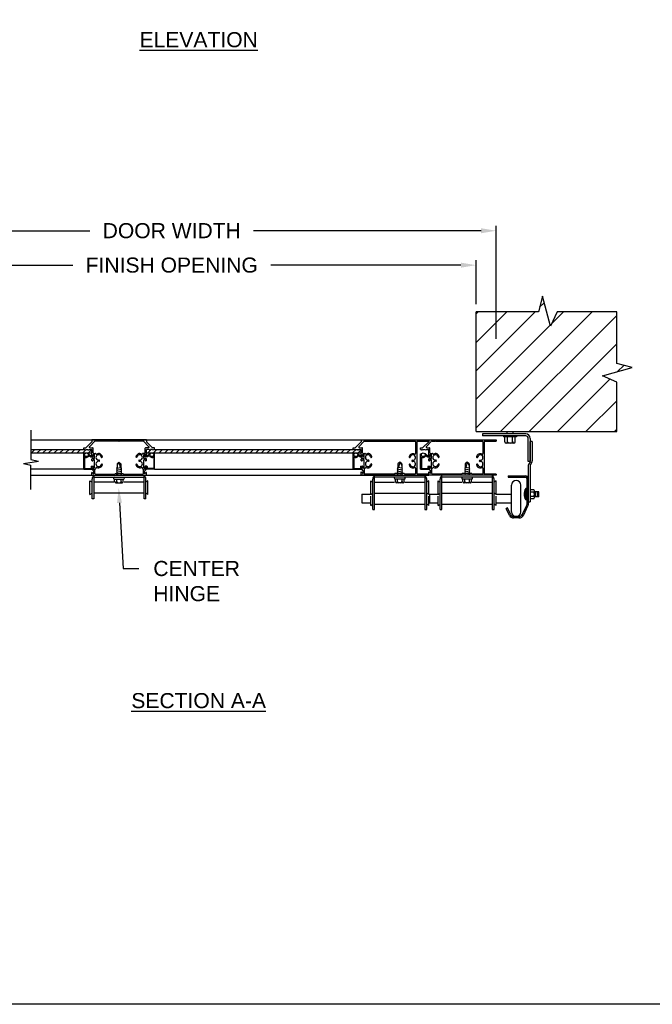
# Model space of a CAD drawing. Header units: inches. Extents: x 168.8 to 189.1, y 234.4 to 247.7.
# Tile 7 of 10: x 179.9 to 183.8, y 234.4 to 240.6. Entities that reach past the tile are written whole.
import ezdxf
from ezdxf import colors
from ezdxf.entities.mleader import LeaderData, LeaderLine
from ezdxf.math import Vec2, Vec3

# ---------------------------------------------------------------- set-up
doc = ezdxf.new("R2010")
doc.units = ezdxf.units.IN
doc.header["$LTSCALE"] = 0.25
doc.header["$MEASUREMENT"] = 0
doc.layers.add('521', color=7, linetype='Continuous')
doc.layers.add('ANNOTATIONS', color=1, linetype='Continuous')
doc.styles.add('ARIAL', font='arial.ttf', dxfattribs={"height": 0.09375})
doc.dimstyles.new('STANDARD$0', dxfattribs={"dimtxt": 0.09375, "dimasz": 0.09375, "dimexe": 0.03125, "dimexo": 0.046875, "dimgap": 0.09, "dimtad": 0, "dimtih": 1, "dimtoh": 1, "dimdec": 4, "dimzin": 0, "dimdsep": 46, "dimtxsty": 'ARIAL', "dimcen": 0.09, "dimadec": 0, "dimazin": 0, "dimtfac": 1, "dimtdec": 4, "dimtofl": 0, "dimtmove": 0, "dimatfit": 1, "dimfxl": 1, "dimtolj": 1, "dimtzin": 0, "dimarcsym": 0})

# ---------------------------------------------------------------- blocks, each defined once
blk = doc.blocks.new('*D4')
at = {"layer": 'ANNOTATIONS', "color": 0, "lineweight": -2, "transparency": 16777216}
for p, q in [((178.917, 238.797), (178.917, 239.0704)), ((179.0107, 239.0392), (180.1922, 239.0392)), ((182.6045, 239.0392), (181.423, 239.0392)), ((182.6982, 238.797), (182.6982, 239.0704))]:
    blk.add_line(p, q, dxfattribs=at)
at = {"layer": 'ANNOTATIONS', "color": 0, "transparency": 16777216}
for points in [[(179.0107, 239.0548), (179.0107, 239.0235), (178.917, 239.0392)], [(182.6045, 239.0548), (182.6045, 239.0235), (182.6982, 239.0392)]]:
    blk.add_solid(points, dxfattribs=at)
at = {"layer": 'defpoints', "color": 0, "transparency": 16777216}
for p in [(182.6982, 239.0392), (178.917, 238.7502), (182.6982, 238.7502)]:
    blk.add_point(p, dxfattribs=at)
at = {"layer": 'ANNOTATIONS', "color": 0, "transparency": 16777216, "insert": (180.8076, 239.0392), "char_height": 0.09375, "attachment_point": 5, "style": 'ARIAL'}
blk.add_mtext('\\A1;FINISH OPENING', dxfattribs=at)
blk = doc.blocks.new('*D5')
at = {"layer": 'ANNOTATIONS', "color": 0, "lineweight": -2, "transparency": 16777216}
for p, q in [((178.792, 238.5821), (178.792, 239.2843)), ((182.8232, 238.5821), (182.8232, 239.2843)), ((178.8857, 239.2531), (180.2987, 239.2531)), ((182.7295, 239.2531), (181.3165, 239.2531))]:
    blk.add_line(p, q, dxfattribs=at)
at = {"layer": 'ANNOTATIONS', "color": 0, "transparency": 16777216}
for points in [[(178.8857, 239.2687), (178.8857, 239.2375), (178.792, 239.2531)], [(182.7295, 239.2687), (182.7295, 239.2375), (182.8232, 239.2531)]]:
    blk.add_solid(points, dxfattribs=at)
at = {"layer": 'defpoints', "color": 0, "transparency": 16777216}
for p in [(178.792, 239.2531), (178.792, 238.5352), (182.8232, 238.5352)]:
    blk.add_point(p, dxfattribs=at)
at = {"layer": 'ANNOTATIONS', "color": 0, "transparency": 16777216, "insert": (180.8076, 239.2531), "char_height": 0.09375, "attachment_point": 5, "style": 'ARIAL'}
blk.add_mtext('\\A1;DOOR WIDTH', dxfattribs=at)

msp = doc.modelspace()

# ---------------------------------------------------------------- hatches: boundary and pattern name
at = {"layer": '521'}
h = msp.add_hatch(dxfattribs=at)
h.set_pattern_fill('ANSI31', color=256)
h.paths.add_polyline_path([(178.91695, 238.75016), (178.54546, 238.75016), (178.50459, 238.66095), (178.45431, 238.84636), (178.42945, 238.75016), (178.04195, 238.75016), (178.04195, 238.4276), (178.13816, 238.40274), (177.95275, 238.35246), (178.04195, 238.31159), (178.04195, 238.00504), (178.91695, 238.00504)])
h.paths.add_polyline_path([(183.5732, 238.31159), (183.484, 238.35246), (183.66941, 238.40274), (183.5732, 238.4276), (183.5732, 238.75016), (183.20171, 238.75016), (183.16084, 238.66095), (183.11056, 238.84636), (183.0857, 238.75016), (182.6982, 238.75016), (182.6982, 238.00504), (183.5732, 238.00504)])

# ---------------------------------------------------------------- linework, layer by layer
at = {"layer": '521', "color": 7}
for p, q in [((183.11056, 238.84636), (183.0857, 238.75016)), ((183.16084, 238.66095), (183.11056, 238.84636)), ((182.6982, 238.00504), (182.6982, 238.75016)), ((183.0857, 238.75016), (182.6982, 238.75016)), ((183.20171, 238.75016), (183.16084, 238.66095)), ((183.5732, 238.75016), (183.20171, 238.75016)), ((183.5732, 238.4276), (183.5732, 238.75016)), ((183.66941, 238.40274), (183.5732, 238.4276)), ((183.484, 238.35246), (183.66941, 238.40274)), ((183.5732, 238.31159), (183.484, 238.35246)), ((183.5732, 238.00504), (183.5732, 238.31159)), ((179.93282, 238.01363), (179.93282, 237.83123)), ((182.6982, 238.00504), (183.5732, 238.00504)), ((183.00683, 237.991), (182.73795, 237.991)), ((182.73795, 237.991), (182.73795, 237.97862)), ((183.00683, 237.97862), (182.73795, 237.97862)), ((182.86889, 237.97862), (182.86889, 237.972)), ((182.89108, 237.991), (182.89108, 238.00504)), ((182.92858, 237.991), (182.92858, 238.00504)), ((182.95076, 237.97862), (182.95076, 237.972)), ((179.93282, 237.95363), (182.4044, 237.95363)), ((180.31149, 237.94201), (180.2757, 237.90623)), ((180.32954, 237.94504), (180.29604, 237.91153)), ((180.65052, 237.95364), (180.31149, 237.95364)), ((180.31149, 237.95364), (180.31149, 237.94201)), ((180.47913, 237.94614), (180.33219, 237.94614)), ((180.481, 237.94426), (180.47913, 237.94614)), ((180.48288, 237.94614), (180.481, 237.94426)), ((180.62982, 237.94614), (180.48288, 237.94614)), ((180.63247, 237.94504), (180.66597, 237.91153)), ((180.65052, 237.95364), (180.65052, 237.94201)), ((180.65052, 237.94201), (180.6863, 237.90623)), ((181.98561, 237.94201), (181.94982, 237.90623)), ((182.00366, 237.94504), (181.97016, 237.91153)), ((181.98561, 237.95364), (182.4044, 237.95364)), ((181.98561, 237.95364), (181.98561, 237.94201)), ((182.00631, 237.94614), (182.02511, 237.94614)), ((182.02511, 237.94614), (182.02699, 237.94426)), ((182.02699, 237.94426), (182.02886, 237.94614)), ((182.02886, 237.94614), (182.31889, 237.94614)), ((182.32264, 237.94239), (182.32264, 237.86846)), ((182.33014, 237.94239), (182.33014, 237.74549)), ((182.3339, 237.94614), (182.4044, 237.94614)), ((182.4044, 237.94201), (182.36862, 237.90623)), ((182.42246, 237.94504), (182.38895, 237.91153)), ((182.4044, 237.95364), (182.8232, 237.95364)), ((182.4044, 237.95364), (182.4044, 237.94201)), ((182.42511, 237.94614), (182.44391, 237.94614)), ((182.44391, 237.94614), (182.44578, 237.94426)), ((182.44578, 237.94426), (182.44766, 237.94614)), ((182.44766, 237.94614), (182.73769, 237.94614)), ((182.74144, 237.94239), (182.74144, 237.86846)), ((182.74894, 237.94239), (182.74894, 237.74549)), ((182.75269, 237.94614), (182.8232, 237.94614)), ((182.8232, 237.95364), (182.8232, 237.94614)), ((182.95076, 237.972), (182.86889, 237.972)), ((182.87764, 237.94137), (182.87764, 237.972)), ((182.93373, 237.93387), (182.88592, 237.93387)), ((182.8942, 237.94137), (182.8942, 237.972)), ((182.92545, 237.94137), (182.92545, 237.972)), ((182.94201, 237.94137), (182.94201, 237.972)), ((183.02245, 237.81912), (183.02245, 237.963)), ((183.03483, 237.963), (183.03483, 237.8199)), ((183.0472, 237.94394), (183.03483, 237.94394)), ((183.03483, 237.8199), (183.03483, 237.94394)), ((183.0472, 237.94394), (183.0472, 237.82308)), ((179.93282, 237.89451), (180.26073, 237.89451)), ((179.93282, 237.87301), (180.31148, 237.87301)), ((179.93643, 237.87301), (179.95793, 237.89451)), ((179.97179, 237.87301), (179.99329, 237.89451)), ((180.00714, 237.87301), (180.02864, 237.89451)), ((180.0425, 237.87301), (180.064, 237.89451)), ((180.07785, 237.87301), (180.09935, 237.89451)), ((180.11321, 237.87301), (180.13471, 237.89451)), ((180.14856, 237.87301), (180.17006, 237.89451)), ((180.18392, 237.87301), (180.20542, 237.89451)), ((180.21927, 237.87301), (180.24077, 237.89451)), ((180.25463, 237.87301), (180.27613, 237.89451)), ((180.26073, 237.90513), (180.27305, 237.90513)), ((180.26073, 237.89451), (180.26073, 237.90513)), ((180.26073, 237.89451), (180.26579, 237.89451)), ((180.26073, 237.77126), (180.26073, 237.86738)), ((180.26073, 237.86738), (180.26543, 237.86738)), ((180.26579, 237.89451), (180.26679, 237.89237)), ((180.26892, 237.89451), (180.26792, 237.89237)), ((180.26892, 237.89451), (180.26991, 237.89237)), ((180.27204, 237.89451), (180.27105, 237.89237)), ((180.27204, 237.89451), (180.27304, 237.89237)), ((180.27517, 237.89451), (180.27417, 237.89237)), ((180.27517, 237.89451), (180.28529, 237.89451)), ((180.28529, 237.89451), (180.28629, 237.89237)), ((180.28842, 237.89451), (180.28742, 237.89237)), ((180.28842, 237.89451), (180.28942, 237.89237)), ((180.28999, 237.87301), (180.31149, 237.89451)), ((180.29041, 237.86702), (180.29503, 237.8624)), ((180.29155, 237.89451), (180.29055, 237.89237)), ((180.29155, 237.89451), (180.29254, 237.89237)), ((180.29467, 237.89451), (180.29367, 237.89237)), ((180.29467, 237.89451), (180.31149, 237.89451)), ((180.29503, 237.8624), (180.3072, 237.85388)), ((180.29643, 237.85532), (180.30562, 237.84888)), ((180.29869, 237.90513), (180.31524, 237.90513)), ((180.3072, 237.85388), (180.31768, 237.85388)), ((180.31149, 237.85654), (180.31149, 237.89451)), ((180.31415, 237.85388), (180.31477, 237.85388)), ((180.31734, 237.85585), (180.31899, 237.862)), ((180.31936, 237.86015), (180.31768, 237.85388)), ((180.31899, 237.87325), (180.31899, 237.90138)), ((180.31899, 237.862), (180.32874, 237.862)), ((180.32369, 237.85701), (180.32151, 237.84888)), ((180.32177, 237.86201), (180.32598, 237.86201)), ((180.32274, 237.8695), (180.3334, 237.8695)), ((180.32598, 237.85701), (180.32369, 237.85701)), ((180.32874, 237.83825), (180.32874, 237.862)), ((180.63927, 237.8695), (180.62861, 237.8695)), ((180.64302, 237.862), (180.63327, 237.862)), ((180.63327, 237.83825), (180.63327, 237.862)), ((180.64024, 237.86201), (180.63603, 237.86201)), ((180.63603, 237.85701), (180.63832, 237.85701)), ((180.63832, 237.85701), (180.64049, 237.84888)), ((180.64265, 237.86015), (180.64433, 237.85388)), ((180.64302, 237.87325), (180.64302, 237.90138)), ((180.64467, 237.85585), (180.64302, 237.862)), ((180.65481, 237.85388), (180.64433, 237.85388)), ((180.66332, 237.90513), (180.64677, 237.90513)), ((180.64786, 237.85388), (180.64724, 237.85388)), ((180.65052, 237.85654), (180.65052, 237.89451)), ((180.66734, 237.89451), (180.65052, 237.89451)), ((180.65053, 237.87301), (181.98561, 237.87301)), ((180.66698, 237.8624), (180.65481, 237.85388)), ((180.66558, 237.85532), (180.65639, 237.84888)), ((180.65841, 237.87301), (180.67991, 237.89451)), ((180.67159, 237.86702), (180.66698, 237.8624)), ((180.66734, 237.89451), (180.66833, 237.89237)), ((180.67046, 237.89451), (180.66947, 237.89237)), ((180.67046, 237.89451), (180.67146, 237.89237)), ((180.67359, 237.89451), (180.67259, 237.89237)), ((180.67359, 237.89451), (180.67458, 237.89237)), ((180.67671, 237.89451), (180.67572, 237.89237)), ((180.68684, 237.89451), (180.67671, 237.89451)), ((180.68684, 237.89451), (180.68784, 237.89237)), ((180.70128, 237.90513), (180.68896, 237.90513)), ((180.68997, 237.89451), (180.68897, 237.89237)), ((180.68997, 237.89451), (180.69096, 237.89237)), ((180.69309, 237.89451), (180.6921, 237.89237)), ((180.69309, 237.89451), (180.69409, 237.89237)), ((180.69376, 237.87301), (180.71526, 237.89451)), ((180.69622, 237.89451), (180.69522, 237.89237)), ((180.70128, 237.89451), (180.69622, 237.89451)), ((180.70128, 237.86738), (180.69658, 237.86738)), ((180.70128, 237.89451), (180.70128, 237.90513)), ((180.70128, 237.89451), (181.98561, 237.89451)), ((180.70128, 237.77126), (180.70128, 237.86738)), ((180.72912, 237.87301), (180.75062, 237.89451)), ((180.76447, 237.87301), (180.78597, 237.89451)), ((180.79983, 237.87301), (180.82133, 237.89451)), ((180.83518, 237.87301), (180.85668, 237.89451)), ((180.87054, 237.87301), (180.89204, 237.89451)), ((180.90589, 237.87301), (180.92739, 237.89451)), ((180.94125, 237.87301), (180.96275, 237.89451)), ((180.9766, 237.87301), (180.9981, 237.89451)), ((181.01196, 237.87301), (181.03346, 237.89451)), ((181.04732, 237.87301), (181.06882, 237.89451)), ((181.08267, 237.87301), (181.10417, 237.89451)), ((181.11803, 237.87301), (181.13953, 237.89451)), ((181.15338, 237.87301), (181.17488, 237.89451)), ((181.18874, 237.87301), (181.21024, 237.89451)), ((181.22409, 237.87301), (181.24559, 237.89451)), ((181.25945, 237.87301), (181.28095, 237.89451)), ((181.2948, 237.87301), (181.3163, 237.89451)), ((181.33016, 237.87301), (181.35166, 237.89451)), ((181.36551, 237.87301), (181.38701, 237.89451)), ((181.40087, 237.87301), (181.42237, 237.89451)), ((181.43622, 237.87301), (181.45772, 237.89451)), ((181.47158, 237.87301), (181.49308, 237.89451)), ((181.50693, 237.87301), (181.52843, 237.89451)), ((181.54229, 237.87301), (181.56379, 237.89451)), ((181.57765, 237.87301), (181.59915, 237.89451)), ((181.613, 237.87301), (181.6345, 237.89451)), ((181.64836, 237.87301), (181.66986, 237.89451)), ((181.68371, 237.87301), (181.70521, 237.89451)), ((181.71907, 237.87301), (181.74057, 237.89451)), ((181.75442, 237.87301), (181.77592, 237.89451)), ((181.78978, 237.87301), (181.81128, 237.89451)), ((181.82513, 237.87301), (181.84663, 237.89451)), ((181.86049, 237.87301), (181.88199, 237.89451)), ((181.89584, 237.87301), (181.91734, 237.89451)), ((181.9312, 237.87301), (181.9527, 237.89451)), ((181.93485, 237.89451), (181.93485, 237.90513)), ((181.93485, 237.90513), (181.94717, 237.90513)), ((181.93485, 237.89451), (181.93991, 237.89451)), ((181.93485, 237.77126), (181.93485, 237.86738)), ((181.93485, 237.86738), (181.93955, 237.86738)), ((181.93991, 237.89451), (181.94091, 237.89237)), ((181.94304, 237.89451), (181.94204, 237.89237)), ((181.94304, 237.89451), (181.94403, 237.89237)), ((181.94616, 237.89451), (181.94517, 237.89237)), ((181.94616, 237.89451), (181.94716, 237.89237)), ((181.94929, 237.89451), (181.94829, 237.89237)), ((181.94929, 237.89451), (181.95941, 237.89451)), ((181.95941, 237.89451), (181.96041, 237.89237)), ((181.96254, 237.89451), (181.96154, 237.89237)), ((181.96254, 237.89451), (181.96354, 237.89237)), ((181.96453, 237.86702), (181.96915, 237.8624)), ((181.96567, 237.89451), (181.96467, 237.89237)), ((181.96567, 237.89451), (181.96666, 237.89237)), ((181.96655, 237.87301), (181.98561, 237.89206)), ((181.96879, 237.89451), (181.9678, 237.89237)), ((181.96879, 237.89451), (181.98561, 237.89451)), ((181.96915, 237.8624), (181.98132, 237.85388)), ((181.97055, 237.85532), (181.97974, 237.84888)), ((181.97281, 237.90513), (181.98936, 237.90513)), ((181.98132, 237.85388), (181.9918, 237.85388)), ((181.98561, 237.85654), (181.98561, 237.89451)), ((181.98826, 237.85388), (181.98888, 237.85388)), ((181.98827, 237.85388), (181.98889, 237.85388)), ((181.99146, 237.85585), (181.99311, 237.862)), ((181.99348, 237.86015), (181.9918, 237.85388)), ((181.99311, 237.87325), (181.99311, 237.90138)), ((181.99311, 237.862), (182.00286, 237.862)), ((181.99781, 237.85701), (181.99563, 237.84888)), ((181.99589, 237.86201), (182.0001, 237.86201)), ((181.99686, 237.8695), (182.00752, 237.8695)), ((182.0001, 237.85701), (181.99781, 237.85701)), ((182.00286, 237.83825), (182.00286, 237.862)), ((182.35365, 237.89451), (182.35365, 237.90513)), ((182.35365, 237.90513), (182.36597, 237.90513)), ((182.35365, 237.89451), (182.35871, 237.89451)), ((182.35365, 237.77126), (182.35365, 237.86738)), ((182.35365, 237.86738), (182.35835, 237.86738)), ((182.35871, 237.89451), (182.35971, 237.89237)), ((182.36184, 237.89451), (182.36084, 237.89237)), ((182.36184, 237.89451), (182.36283, 237.89237)), ((182.36496, 237.89451), (182.36397, 237.89237)), ((182.36496, 237.89451), (182.36596, 237.89237)), ((182.36809, 237.89451), (182.36709, 237.89237)), ((182.36809, 237.89451), (182.37821, 237.89451)), ((182.37821, 237.89451), (182.37921, 237.89237)), ((182.38134, 237.89451), (182.38034, 237.89237)), ((182.38134, 237.89451), (182.38233, 237.89237)), ((182.38333, 237.86702), (182.38795, 237.8624)), ((182.38446, 237.89451), (182.38347, 237.89237)), ((182.38446, 237.89451), (182.38546, 237.89237)), ((182.38759, 237.89451), (182.38659, 237.89237)), ((182.38759, 237.89451), (182.4044, 237.89451)), ((182.38795, 237.8624), (182.40011, 237.85388)), ((182.38935, 237.85532), (182.39854, 237.84888)), ((182.39161, 237.90513), (182.40815, 237.90513)), ((182.40011, 237.85388), (182.4106, 237.85388)), ((182.4044, 237.85654), (182.4044, 237.89451)), ((182.40706, 237.85388), (182.40768, 237.85388)), ((182.40707, 237.85388), (182.40768, 237.85388)), ((182.41026, 237.85585), (182.4119, 237.862)), ((182.41228, 237.86015), (182.4106, 237.85388)), ((182.4119, 237.87325), (182.4119, 237.90138)), ((182.4119, 237.862), (182.42166, 237.862)), ((182.41661, 237.85701), (182.41443, 237.84888)), ((182.41469, 237.86201), (182.4189, 237.86201)), ((182.41565, 237.8695), (182.42632, 237.8695)), ((182.4189, 237.85701), (182.41661, 237.85701)), ((182.42166, 237.83825), (182.42166, 237.862)), ((179.88653, 237.80744), (179.97911, 237.82053)), ((179.88653, 237.80744), (179.93282, 237.79674)), ((179.93282, 237.83123), (179.97911, 237.82053)), ((179.93282, 237.64452), (179.93282, 237.79674)), ((180.26573, 237.84437), (180.26573, 237.77875)), ((180.30562, 237.84888), (180.32151, 237.84888)), ((180.31149, 237.82528), (180.31149, 237.8345)), ((180.31415, 237.82262), (180.31477, 237.82262)), ((180.31524, 237.83825), (180.32874, 237.83825)), ((180.31734, 237.8246), (180.31899, 237.83075)), ((180.31899, 237.83075), (180.32874, 237.83075)), ((180.32874, 237.78099), (180.32874, 237.83075)), ((180.35591, 237.82825), (180.35286, 237.82825)), ((180.35591, 237.82075), (180.35286, 237.82075)), ((180.47986, 237.81513), (180.46767, 237.79438)), ((180.46767, 237.80513), (180.47986, 237.81513)), ((180.46767, 237.80513), (180.46767, 237.78124)), ((180.47986, 237.81513), (180.48794, 237.78229)), ((180.47986, 237.81513), (180.49205, 237.80513)), ((180.49205, 237.80513), (180.49205, 237.78001)), ((180.6061, 237.82825), (180.60914, 237.82825)), ((180.6061, 237.82075), (180.60914, 237.82075)), ((180.64677, 237.83825), (180.63327, 237.83825)), ((180.63327, 237.78099), (180.63327, 237.83075)), ((180.64302, 237.83075), (180.63327, 237.83075)), ((180.65639, 237.84888), (180.64049, 237.84888)), ((180.64467, 237.8246), (180.64302, 237.83075)), ((180.64786, 237.82262), (180.64724, 237.82262)), ((180.65052, 237.82528), (180.65052, 237.8345)), ((180.69628, 237.84437), (180.69628, 237.77875)), ((181.93985, 237.84437), (181.93985, 237.77875)), ((181.97974, 237.84888), (181.99563, 237.84888)), ((181.98561, 237.82528), (181.98561, 237.8345)), ((181.98827, 237.82262), (181.98889, 237.82262)), ((181.98936, 237.83825), (182.00286, 237.83825)), ((181.99146, 237.8246), (181.99311, 237.83075)), ((181.99311, 237.83075), (182.00286, 237.83075)), ((182.00286, 237.78099), (182.00286, 237.83075)), ((182.03003, 237.82825), (182.02699, 237.82825)), ((182.03003, 237.82075), (182.02699, 237.82075)), ((182.22428, 237.81513), (182.21209, 237.80513)), ((182.21209, 237.80513), (182.21209, 237.78001)), ((182.22428, 237.81513), (182.2162, 237.78229)), ((182.22428, 237.81513), (182.23647, 237.79438)), ((182.23647, 237.80513), (182.22428, 237.81513)), ((182.23647, 237.80513), (182.23647, 237.78124)), ((182.30297, 237.82737), (182.30602, 237.82737)), ((182.30297, 237.81987), (182.30602, 237.81987)), ((182.35865, 237.84437), (182.35865, 237.77875)), ((182.39854, 237.84888), (182.41443, 237.84888)), ((182.4044, 237.82528), (182.4044, 237.8345)), ((182.40707, 237.82262), (182.40768, 237.82262)), ((182.40815, 237.83825), (182.42166, 237.83825)), ((182.41026, 237.8246), (182.4119, 237.83075)), ((182.4119, 237.83075), (182.42166, 237.83075)), ((182.42166, 237.78099), (182.42166, 237.83075)), ((182.44883, 237.82825), (182.44578, 237.82825)), ((182.44883, 237.82075), (182.44578, 237.82075)), ((182.64308, 237.81513), (182.63089, 237.80513)), ((182.63089, 237.80513), (182.63089, 237.78001)), ((182.64308, 237.81513), (182.63499, 237.78229)), ((182.64308, 237.81513), (182.65526, 237.79438)), ((182.65526, 237.80513), (182.64308, 237.81513)), ((182.65526, 237.80513), (182.65526, 237.78124)), ((182.72177, 237.82737), (182.72481, 237.82737)), ((182.72177, 237.81987), (182.72481, 237.81987)), ((183.03483, 237.81912), (183.02245, 237.81912)), ((183.02245, 237.7923), (183.02245, 237.55042)), ((183.03436, 237.8181), (183.02445, 237.80007)), ((183.03483, 237.79548), (183.03483, 237.56894)), ((183.0452, 237.81531), (183.03529, 237.79728)), ((180.26073, 237.77126), (179.93282, 237.77126)), ((179.93282, 237.73426), (182.4044, 237.73426)), ((180.26073, 237.77126), (180.31023, 237.77126)), ((180.26823, 237.77626), (180.30398, 237.77626)), ((180.30648, 237.78738), (180.30648, 237.77876)), ((180.30898, 237.78988), (180.31973, 237.78988)), ((180.31148, 237.78363), (180.31148, 237.77251)), ((180.31149, 237.77099), (180.31149, 237.77797)), ((180.31149, 237.77099), (180.32274, 237.75974)), ((180.31149, 237.73424), (180.31149, 237.7506)), ((180.31149, 237.73424), (180.65052, 237.73424)), ((180.31273, 237.78488), (180.31376, 237.78488)), ((180.31362, 237.77886), (180.32274, 237.76974)), ((180.31362, 237.75148), (180.32274, 237.74236)), ((180.31464, 237.78451), (180.31728, 237.78188)), ((180.32081, 237.78801), (180.31728, 237.78188)), ((180.32274, 237.76974), (180.32274, 237.78099)), ((180.32274, 237.78099), (180.32874, 237.78099)), ((180.32274, 237.74236), (180.32274, 237.75974)), ((180.32361, 237.73426), (180.32361, 237.58732)), ((180.33024, 237.74549), (180.33024, 237.77049)), ((180.33399, 237.74174), (180.45381, 237.74174)), ((180.33624, 237.77649), (180.33624, 237.77673)), ((180.45756, 237.74549), (180.45381, 237.74174)), ((180.45756, 237.74549), (180.50444, 237.74549)), ((180.46467, 237.7775), (180.49205, 237.78313)), ((180.46767, 237.78124), (180.46467, 237.7775)), ((180.46467, 237.7775), (180.46767, 237.77499)), ((180.46767, 237.77499), (180.46467, 237.77125)), ((180.46467, 237.765), (180.49505, 237.77125)), ((180.46467, 237.77125), (180.46767, 237.76874)), ((180.46767, 237.76874), (180.46467, 237.765)), ((180.46467, 237.765), (180.46767, 237.76249)), ((180.46767, 237.76249), (180.46467, 237.75875)), ((180.46467, 237.7525), (180.49505, 237.75875)), ((180.46467, 237.75875), (180.46767, 237.75624)), ((180.46767, 237.75624), (180.46467, 237.7525)), ((180.46467, 237.7525), (180.46767, 237.74999)), ((180.46767, 237.74999), (180.46467, 237.74625)), ((180.46467, 237.74), (180.49505, 237.74625)), ((180.46467, 237.74625), (180.46767, 237.74374)), ((180.46767, 237.74374), (180.46467, 237.74)), ((180.46467, 237.74), (180.46767, 237.73749)), ((180.46767, 237.73749), (180.46508, 237.73426)), ((180.49205, 237.78001), (180.49505, 237.7775)), ((180.49505, 237.7775), (180.49205, 237.77376)), ((180.49205, 237.77376), (180.49505, 237.77125)), ((180.49505, 237.77125), (180.49205, 237.76751)), ((180.49205, 237.76751), (180.49505, 237.765)), ((180.49505, 237.765), (180.49205, 237.76126)), ((180.49205, 237.76126), (180.49505, 237.75875)), ((180.49505, 237.75875), (180.49205, 237.75501)), ((180.49205, 237.75501), (180.49505, 237.7525)), ((180.49505, 237.7525), (180.49205, 237.74876)), ((180.49205, 237.74876), (180.49505, 237.74625)), ((180.49505, 237.74625), (180.49205, 237.74251)), ((180.49205, 237.74251), (180.49505, 237.74)), ((180.49505, 237.74), (180.49205, 237.73626)), ((180.49205, 237.73626), (180.49444, 237.73426)), ((180.50444, 237.74549), (180.50819, 237.74174)), ((180.50819, 237.74174), (180.62802, 237.74174)), ((180.62577, 237.77649), (180.62577, 237.77673)), ((180.63177, 237.74549), (180.63177, 237.77049)), ((180.63927, 237.78099), (180.63327, 237.78099)), ((180.63611, 237.58732), (180.63611, 237.73426)), ((180.63927, 237.76974), (180.63927, 237.78099)), ((180.64839, 237.77886), (180.63927, 237.76974)), ((180.65052, 237.77099), (180.63927, 237.75974)), ((180.63927, 237.74236), (180.63927, 237.75974)), ((180.64839, 237.75148), (180.63927, 237.74236)), ((180.6412, 237.78801), (180.64473, 237.78188)), ((180.65303, 237.78988), (180.64228, 237.78988)), ((180.64737, 237.78451), (180.64473, 237.78188)), ((180.64928, 237.78488), (180.64825, 237.78488)), ((180.65052, 237.77099), (180.65052, 237.77797)), ((180.65052, 237.73424), (180.65052, 237.7506)), ((180.65053, 237.78363), (180.65053, 237.77251)), ((180.70128, 237.77126), (180.65178, 237.77126)), ((180.65553, 237.78738), (180.65553, 237.77876)), ((180.69378, 237.77626), (180.65803, 237.77626)), ((180.70128, 237.77126), (181.98561, 237.77126)), ((181.93485, 237.77126), (181.98435, 237.77126)), ((181.94235, 237.77626), (181.9781, 237.77626)), ((181.9806, 237.78738), (181.9806, 237.77876)), ((181.9831, 237.78988), (181.99385, 237.78988)), ((181.9856, 237.77488), (181.9856, 237.78663)), ((181.9856, 237.78363), (181.9856, 237.77251)), ((181.99686, 237.77537), (181.98561, 237.78662)), ((181.98561, 237.77487), (181.98561, 237.78662)), ((181.98561, 237.77487), (181.99686, 237.75974)), ((181.98561, 237.73424), (181.98561, 237.75536)), ((181.98561, 237.75536), (181.99686, 237.74411)), ((182.23063, 237.73424), (181.98561, 237.73424)), ((181.98685, 237.78488), (181.98788, 237.78488)), ((181.98876, 237.78451), (181.9914, 237.78188)), ((181.99493, 237.78801), (181.9914, 237.78188)), ((181.99686, 237.78099), (182.00286, 237.78099)), ((181.99686, 237.77537), (181.99686, 237.78099)), ((181.99686, 237.74411), (181.99686, 237.75974)), ((182.00436, 237.74549), (182.00436, 237.77352)), ((182.19, 237.74174), (182.00811, 237.74174)), ((182.06803, 237.52057), (182.06803, 237.73426)), ((182.19375, 237.74549), (182.19, 237.74174)), ((182.25251, 237.74549), (182.19375, 237.74549)), ((182.21209, 237.78001), (182.20909, 237.7775)), ((182.20909, 237.7775), (182.21209, 237.77376)), ((182.21209, 237.77376), (182.20909, 237.77125)), ((182.23947, 237.765), (182.20909, 237.77125)), ((182.20909, 237.77125), (182.21209, 237.76751)), ((182.21209, 237.76751), (182.20909, 237.765)), ((182.20909, 237.765), (182.21209, 237.76126)), ((182.21209, 237.76126), (182.20909, 237.75875)), ((182.23947, 237.7525), (182.20909, 237.75875)), ((182.20909, 237.75875), (182.21209, 237.75501)), ((182.21209, 237.75501), (182.20909, 237.7525)), ((182.20909, 237.7525), (182.21209, 237.74876)), ((182.21209, 237.74876), (182.20909, 237.74625)), ((182.23947, 237.74), (182.20909, 237.74625)), ((182.20909, 237.74625), (182.21209, 237.74251)), ((182.21209, 237.74251), (182.20909, 237.74)), ((182.20909, 237.74), (182.21209, 237.73626)), ((182.21209, 237.73626), (182.20969, 237.73426)), ((182.23947, 237.7775), (182.21209, 237.78313)), ((182.23065, 237.73426), (182.23253, 237.73613)), ((182.23253, 237.73613), (182.2344, 237.73426)), ((182.23647, 237.78124), (182.23947, 237.7775)), ((182.23947, 237.7775), (182.23647, 237.77499)), ((182.23647, 237.77499), (182.23947, 237.77125)), ((182.23947, 237.77125), (182.23647, 237.76874)), ((182.23647, 237.76874), (182.23947, 237.765)), ((182.23947, 237.765), (182.23647, 237.76249)), ((182.23647, 237.76249), (182.23947, 237.75875)), ((182.23947, 237.75875), (182.23647, 237.75624)), ((182.23647, 237.75624), (182.23947, 237.7525)), ((182.23947, 237.7525), (182.23647, 237.74999)), ((182.23647, 237.74999), (182.23947, 237.74625)), ((182.23947, 237.74625), (182.23647, 237.74374)), ((182.23647, 237.74374), (182.23947, 237.74)), ((182.23947, 237.74), (182.23647, 237.73749)), ((182.23647, 237.73749), (182.23906, 237.73426)), ((182.25251, 237.74549), (182.25626, 237.74174)), ((182.31889, 237.74174), (182.25626, 237.74174)), ((182.30569, 237.73424), (182.30756, 237.73611)), ((182.30756, 237.73611), (182.30944, 237.73424)), ((182.32264, 237.77878), (182.32264, 237.74549)), ((182.4044, 237.74174), (182.3339, 237.74174)), ((182.35365, 237.77126), (182.40315, 237.77126)), ((182.36115, 237.77626), (182.3969, 237.77626)), ((182.38053, 237.73426), (182.38053, 237.52057)), ((182.3994, 237.78738), (182.3994, 237.77876)), ((182.4019, 237.78988), (182.41265, 237.78988)), ((182.4044, 237.77488), (182.4044, 237.78663)), ((182.41565, 237.77537), (182.4044, 237.78662)), ((182.4044, 237.77487), (182.4044, 237.78662)), ((182.4044, 237.78363), (182.4044, 237.77251)), ((182.4044, 237.77487), (182.41565, 237.75974)), ((182.4044, 237.73424), (182.4044, 237.75536)), ((182.4044, 237.75536), (182.41565, 237.74411)), ((182.64943, 237.73424), (182.4044, 237.73424)), ((182.40565, 237.78488), (182.40668, 237.78488)), ((182.40756, 237.78451), (182.41019, 237.78188)), ((182.41373, 237.78801), (182.41019, 237.78188)), ((182.41565, 237.78099), (182.42166, 237.78099)), ((182.41565, 237.77537), (182.41565, 237.78099)), ((182.41565, 237.74411), (182.41565, 237.75974)), ((182.42316, 237.74549), (182.42316, 237.77352)), ((182.6088, 237.74174), (182.42691, 237.74174)), ((182.48683, 237.52057), (182.48683, 237.73426)), ((182.61255, 237.74549), (182.6088, 237.74174)), ((182.67131, 237.74549), (182.61255, 237.74549)), ((182.63089, 237.78001), (182.62789, 237.7775)), ((182.62789, 237.7775), (182.63089, 237.77376)), ((182.63089, 237.77376), (182.62789, 237.77125)), ((182.65826, 237.765), (182.62789, 237.77125)), ((182.62789, 237.77125), (182.63089, 237.76751)), ((182.63089, 237.76751), (182.62789, 237.765)), ((182.62789, 237.765), (182.63089, 237.76126)), ((182.63089, 237.76126), (182.62789, 237.75875)), ((182.65826, 237.7525), (182.62789, 237.75875)), ((182.62789, 237.75875), (182.63089, 237.75501)), ((182.63089, 237.75501), (182.62789, 237.7525)), ((182.62789, 237.7525), (182.63089, 237.74876)), ((182.63089, 237.74876), (182.62789, 237.74625)), ((182.65826, 237.74), (182.62789, 237.74625)), ((182.62789, 237.74625), (182.63089, 237.74251)), ((182.63089, 237.74251), (182.62789, 237.74)), ((182.62789, 237.74), (182.63089, 237.73626)), ((182.63089, 237.73626), (182.62849, 237.73426)), ((182.65826, 237.7775), (182.63089, 237.78313)), ((182.64945, 237.73426), (182.65133, 237.73613)), ((182.65133, 237.73613), (182.6532, 237.73426)), ((182.8232, 237.73424), (182.65318, 237.73424)), ((182.65526, 237.78124), (182.65826, 237.7775)), ((182.65826, 237.7775), (182.65526, 237.77499)), ((182.65526, 237.77499), (182.65826, 237.77125)), ((182.65826, 237.77125), (182.65526, 237.76874)), ((182.65526, 237.76874), (182.65826, 237.765)), ((182.65826, 237.765), (182.65526, 237.76249)), ((182.65526, 237.76249), (182.65826, 237.75875)), ((182.65826, 237.75875), (182.65526, 237.75624)), ((182.65526, 237.75624), (182.65826, 237.7525)), ((182.65826, 237.7525), (182.65526, 237.74999)), ((182.65526, 237.74999), (182.65826, 237.74625)), ((182.65826, 237.74625), (182.65526, 237.74374)), ((182.65526, 237.74374), (182.65826, 237.74)), ((182.65826, 237.74), (182.65526, 237.73749)), ((182.65526, 237.73749), (182.65786, 237.73426)), ((182.67131, 237.74549), (182.67506, 237.74174)), ((182.73769, 237.74174), (182.67506, 237.74174)), ((182.72448, 237.73424), (182.72636, 237.73611)), ((182.72636, 237.73611), (182.72824, 237.73424)), ((182.74144, 237.77878), (182.74144, 237.74549)), ((182.8232, 237.74174), (182.75269, 237.74174)), ((182.79933, 237.73426), (182.79933, 237.52057)), ((182.8232, 237.74174), (182.8232, 237.73424)), ((182.89745, 237.73044), (183.0062, 237.73044)), ((182.89745, 237.73044), (182.89745, 237.72194)), ((180.29973, 237.69869), (180.31223, 237.69051)), ((180.29973, 237.61357), (180.29973, 237.69869)), ((180.31223, 237.58732), (180.31223, 237.70926)), ((180.32361, 237.72288), (180.63611, 237.72288)), ((180.44874, 237.69051), (180.32361, 237.69051)), ((180.44895, 237.71044), (180.51076, 237.71044)), ((180.45298, 237.69451), (180.45298, 237.71044)), ((180.46048, 237.68701), (180.49923, 237.68701)), ((180.4658, 237.69451), (180.4658, 237.71044)), ((180.49392, 237.69451), (180.49392, 237.71044)), ((180.50673, 237.69451), (180.50673, 237.71044)), ((180.63611, 237.69051), (180.51235, 237.69051)), ((180.64748, 237.58732), (180.64748, 237.70926)), ((180.65998, 237.69869), (180.64748, 237.69051)), ((180.65998, 237.61357), (180.65998, 237.69869)), ((182.04415, 237.61357), (182.04415, 237.69869)), ((182.04415, 237.69869), (182.05665, 237.69051)), ((182.05665, 237.52057), (182.05665, 237.70926)), ((182.06802, 237.6905), (182.19178, 237.6905)), ((182.38053, 237.72288), (182.06803, 237.72288)), ((182.25518, 237.71044), (182.19337, 237.71044)), ((182.1974, 237.69451), (182.1974, 237.71044)), ((182.24365, 237.68701), (182.2049, 237.68701)), ((182.21022, 237.69451), (182.21022, 237.71044)), ((182.23834, 237.69451), (182.23834, 237.71044)), ((182.25115, 237.69451), (182.25115, 237.71044)), ((182.2554, 237.69051), (182.38053, 237.69051)), ((182.3919, 237.52057), (182.3919, 237.70926)), ((182.4044, 237.69869), (182.3919, 237.69051)), ((182.4044, 237.61357), (182.4044, 237.69869)), ((182.46295, 237.61357), (182.46295, 237.69869)), ((182.46295, 237.69869), (182.47545, 237.69051)), ((182.47545, 237.52057), (182.47545, 237.70926)), ((182.79933, 237.72288), (182.48683, 237.72288)), ((182.48683, 237.69051), (182.61059, 237.69051)), ((182.67398, 237.71044), (182.61217, 237.71044)), ((182.6162, 237.69451), (182.6162, 237.71044)), ((182.66245, 237.68701), (182.6237, 237.68701)), ((182.62901, 237.69451), (182.62901, 237.71044)), ((182.65714, 237.69451), (182.65714, 237.71044)), ((182.66995, 237.69451), (182.66995, 237.71044)), ((182.6742, 237.69051), (182.79933, 237.69051)), ((182.8107, 237.52057), (182.8107, 237.70926)), ((182.8232, 237.69869), (182.8107, 237.69051)), ((182.8232, 237.61357), (182.8232, 237.69869)), ((182.89745, 237.72194), (183.0062, 237.72194)), ((182.9193, 237.50569), (182.9193, 237.67307)), ((182.9763, 237.50569), (182.9763, 237.67307)), ((183.01395, 237.71419), (183.01395, 237.55042)), ((180.29973, 237.61357), (180.31223, 237.62176)), ((180.63611, 237.62176), (180.32361, 237.62176)), ((180.65998, 237.61357), (180.64748, 237.62176)), ((181.98951, 237.61672), (181.98951, 237.56204)), ((181.98951, 237.61672), (182.04415, 237.61672)), ((182.04415, 237.61357), (182.05665, 237.62176)), ((182.06803, 237.62176), (182.38053, 237.62176)), ((182.4044, 237.61357), (182.3919, 237.62176)), ((182.40831, 237.61672), (182.40831, 237.56204)), ((182.40831, 237.61672), (182.46295, 237.61672)), ((182.46295, 237.61357), (182.47545, 237.62176)), ((182.48683, 237.62176), (182.79933, 237.62176)), ((182.8232, 237.61357), (182.8107, 237.62176)), ((182.8232, 237.61672), (182.9193, 237.61672)), ((183.00675, 237.58057), (183.00675, 237.65107)), ((183.01395, 237.65107), (183.00675, 237.65107)), ((183.05683, 237.64397), (183.03483, 237.64397)), ((183.05683, 237.62982), (183.03483, 237.62982)), ((183.06123, 237.59474), (183.06123, 237.63689)), ((183.08895, 237.63117), (183.06123, 237.63117)), ((183.06941, 237.60688), (183.06761, 237.62746)), ((183.08232, 237.60405), (183.08012, 237.6292)), ((183.08895, 237.60047), (183.08895, 237.63117)), ((180.32361, 237.58732), (180.31223, 237.58732)), ((180.64748, 237.58732), (180.63611, 237.58732)), ((181.98951, 237.56204), (182.04415, 237.56204)), ((182.04415, 237.54682), (182.04415, 237.60429)), ((182.04415, 237.54682), (182.05665, 237.55501)), ((182.06803, 237.55501), (182.38053, 237.55501)), ((182.4044, 237.54682), (182.3919, 237.55501)), ((182.4044, 237.54682), (182.4044, 237.60429)), ((182.40831, 237.56204), (182.46295, 237.56204)), ((182.46295, 237.54682), (182.46295, 237.60429)), ((182.46295, 237.54682), (182.47545, 237.55501)), ((182.48683, 237.55501), (182.79933, 237.55501)), ((182.8232, 237.54682), (182.8107, 237.55501)), ((182.8232, 237.54682), (182.8232, 237.60429)), ((182.8232, 237.56204), (182.9193, 237.56204)), ((182.98777, 237.49257), (183.01322, 237.54714)), ((183.01395, 237.58057), (183.00675, 237.58057)), ((183.02245, 237.56894), (183.03483, 237.56894)), ((183.05683, 237.60182), (183.03483, 237.60182)), ((183.05683, 237.58767), (183.03483, 237.58767)), ((183.08895, 237.60047), (183.06123, 237.60047)), ((182.05665, 237.52057), (182.06803, 237.52057)), ((182.38053, 237.52057), (182.3919, 237.52057)), ((182.47545, 237.52057), (182.48683, 237.52057)), ((182.79933, 237.52057), (182.8107, 237.52057)), ((182.89334, 237.53057), (182.8857, 237.52684)), ((182.90622, 237.48477), (182.8857, 237.52684)), ((182.91386, 237.4885), (182.89334, 237.53057)), ((182.99548, 237.48897), (183.02093, 237.54355)), ((182.96364, 237.47719), (182.93195, 237.47719)), ((182.96364, 237.46869), (182.93195, 237.46869))]:
    msp.add_line(p, q, dxfattribs=at)
for centre in [(180.27748, 237.86126), (180.68453, 237.86126), (181.9516, 237.86126), (182.3704, 237.86126)]:
    msp.add_circle(centre, 0.01175, dxfattribs=at)
for centre, radius, start, end in [((183.00683, 237.963), 0.028, 0, 90), ((183.00683, 237.963), 0.01562, 0, 90), ((180.33219, 237.94239), 0.00375, 90, 135), ((180.62982, 237.94239), 0.00375, 45, 90), ((182.00631, 237.94239), 0.00375, 90, 135), ((182.31889, 237.94239), 0.00375, 0, 90), ((182.3339, 237.94239), 0.00375, 90, 180), ((182.42511, 237.94239), 0.00375, 90, 135), ((182.73769, 237.94239), 0.00375, 0, 90), ((182.75269, 237.94239), 0.00375, 90, 180), ((182.88592, 237.9422), 0.00832, 185.668222, 354.331778), ((182.90983, 237.9539), 0.02003, 218.717988, 321.282012), ((182.93373, 237.9422), 0.00832, 185.668222, 354.331778), ((180.26543, 237.86613), 0.00125, 337.975687, 90), ((180.26736, 237.89263), 0.000625, 204.968351, 335.031649), ((180.27048, 237.89263), 0.000625, 204.968351, 335.031649), ((180.27361, 237.89263), 0.000625, 204.968351, 335.031649), ((180.27305, 237.90888), 0.00375, 270, 315), ((180.27748, 237.86126), 0.01675, 274.276797, 335.485292), ((180.28686, 237.89263), 0.000625, 204.968351, 335.031649), ((180.28953, 237.86613), 0.00125, 45, 201.433059), ((180.28998, 237.89263), 0.000625, 204.968351, 335.031649), ((180.29311, 237.89263), 0.000625, 204.968351, 335.031649), ((180.29499, 237.85327), 0.0025, 55, 155.485292), ((180.29869, 237.90888), 0.00375, 135, 270), ((180.31415, 237.85654), 0.00266, 180, 270), ((180.31477, 237.85654), 0.00266, 270, 345), ((180.31524, 237.90138), 0.00375, 0, 90), ((180.32274, 237.87325), 0.00375, 180, 270), ((180.32177, 237.85951), 0.0025, 90, 165), ((180.32598, 237.85951), 0.0025, 270, 90), ((180.3334, 237.86575), 0.00375, 28.532689, 90), ((180.35286, 237.84475), 0.0165, 10.664662, 270), ((180.33999, 237.86933), 0.00375, 208.532689, 297.643192), ((180.35286, 237.84475), 0.024, 10.664662, 117.643192), ((180.60914, 237.84475), 0.024, 62.356808, 169.335338), ((180.60914, 237.84475), 0.0165, 270, 169.335338), ((180.62202, 237.86933), 0.00375, 242.356808, 331.467311), ((180.62861, 237.86575), 0.00375, 90, 151.467311), ((180.63603, 237.85951), 0.0025, 90, 270), ((180.63927, 237.87325), 0.00375, 270, 0), ((180.64024, 237.85951), 0.0025, 15, 90), ((180.64677, 237.90138), 0.00375, 90, 180), ((180.64724, 237.85654), 0.00266, 195, 270), ((180.64786, 237.85654), 0.00266, 270, 0), ((180.66332, 237.90888), 0.00375, 270, 45), ((180.66701, 237.85327), 0.0025, 24.514708, 125), ((180.6689, 237.89263), 0.000625, 204.968351, 335.031649), ((180.68453, 237.86126), 0.01675, 204.514708, 265.723203), ((180.67203, 237.89263), 0.000625, 204.968351, 335.031649), ((180.67248, 237.86613), 0.00125, 338.566941, 135), ((180.67515, 237.89263), 0.000625, 204.968351, 335.031649), ((180.68896, 237.90888), 0.00375, 225, 270), ((180.6884, 237.89263), 0.000625, 204.968351, 335.031649), ((180.69153, 237.89263), 0.000625, 204.968351, 335.031649), ((180.69465, 237.89263), 0.000625, 204.968351, 335.031649), ((180.69658, 237.86613), 0.00125, 90, 202.024313), ((181.93955, 237.86613), 0.00125, 337.975687, 90), ((181.94148, 237.89263), 0.000625, 204.968351, 335.031649), ((181.9446, 237.89263), 0.000625, 204.968351, 335.031649), ((181.94773, 237.89263), 0.000625, 204.968351, 335.031649), ((181.94717, 237.90888), 0.00375, 270, 315), ((181.9516, 237.86126), 0.01675, 274.276797, 335.485292), ((181.96098, 237.89263), 0.000625, 204.968351, 335.031649), ((181.96365, 237.86613), 0.00125, 45, 201.433059), ((181.9641, 237.89263), 0.000625, 204.968351, 335.031649), ((181.96723, 237.89263), 0.000625, 204.968351, 335.031649), ((181.96911, 237.85327), 0.0025, 55, 155.485292), ((181.97281, 237.90888), 0.00375, 135, 270), ((181.98827, 237.85654), 0.00266, 180, 270), ((181.98889, 237.85654), 0.00266, 270, 345), ((181.98936, 237.90138), 0.00375, 0, 90), ((181.99686, 237.87325), 0.00375, 180, 270), ((181.99589, 237.85951), 0.0025, 90, 165), ((182.0001, 237.85951), 0.0025, 270, 90), ((182.00752, 237.86575), 0.00375, 28.532689, 90), ((182.02699, 237.84475), 0.0165, 10.664662, 270), ((182.01411, 237.86933), 0.00375, 208.532689, 297.643192), ((182.02699, 237.84475), 0.024, 10.664662, 117.643192), ((182.30602, 237.84387), 0.024, 62.356808, 169.335338), ((182.30602, 237.84387), 0.0165, 270, 169.335338), ((182.31889, 237.86846), 0.00375, 242.356808, 0), ((182.35835, 237.86613), 0.00125, 337.975687, 90), ((182.36027, 237.89263), 0.000625, 204.968351, 335.031649), ((182.3634, 237.89263), 0.000625, 204.968351, 335.031649), ((182.36652, 237.89263), 0.000625, 204.968351, 335.031649), ((182.36597, 237.90888), 0.00375, 270, 315), ((182.3704, 237.86126), 0.01675, 274.276797, 335.485292), ((182.37978, 237.89263), 0.000625, 204.968351, 335.031649), ((182.38245, 237.86613), 0.00125, 45, 201.433059), ((182.3829, 237.89263), 0.000625, 204.968351, 335.031649), ((182.38603, 237.89263), 0.000625, 204.968351, 335.031649), ((182.38791, 237.85327), 0.0025, 55, 155.485292), ((182.39161, 237.90888), 0.00375, 135, 270), ((182.40707, 237.85654), 0.00266, 180, 270), ((182.40768, 237.85654), 0.00266, 270, 345), ((182.40815, 237.90138), 0.00375, 0, 90), ((182.41565, 237.87325), 0.00375, 180, 270), ((182.41469, 237.85951), 0.0025, 90, 165), ((182.4189, 237.85951), 0.0025, 270, 90), ((182.42632, 237.86575), 0.00375, 28.532689, 90), ((182.44578, 237.84475), 0.0165, 10.664662, 270), ((182.43291, 237.86933), 0.00375, 208.532689, 297.643192), ((182.44578, 237.84475), 0.024, 10.664662, 117.643192), ((182.72481, 237.84387), 0.024, 62.356808, 169.335338), ((182.72481, 237.84387), 0.0165, 270, 169.335338), ((182.73769, 237.86846), 0.00375, 242.356808, 0), ((180.26823, 237.84437), 0.0025, 61.280664, 180), ((180.27748, 237.86126), 0.01675, 241.280664, 265.723203), ((180.27748, 237.84451), 0.00125, 177.861601, 2.138399), ((180.31524, 237.8345), 0.00375, 90, 180), ((180.31415, 237.82528), 0.00266, 180, 270), ((180.31477, 237.82528), 0.00266, 270, 345), ((180.35286, 237.80424), 0.0165, 90, 349.335338), ((180.35286, 237.80424), 0.024, 248.203691, 349.335338), ((180.35591, 237.8245), 0.00375, 270, 90), ((180.37277, 237.8485), 0.00375, 190.664662, 10.664662), ((180.37277, 237.8005), 0.00375, 349.335338, 169.335338), ((180.58924, 237.8485), 0.00375, 169.335338, 349.335338), ((180.58924, 237.8005), 0.00375, 10.664662, 190.664662), ((180.60914, 237.80424), 0.024, 190.664662, 291.796309), ((180.60914, 237.80424), 0.0165, 190.664662, 90), ((180.6061, 237.8245), 0.00375, 90, 270), ((180.64724, 237.82528), 0.00266, 195, 270), ((180.64677, 237.8345), 0.00375, 0, 90), ((180.64786, 237.82528), 0.00266, 270, 0), ((180.68453, 237.84451), 0.00125, 177.861601, 2.138399), ((180.68453, 237.86126), 0.01675, 274.276797, 298.719336), ((180.69378, 237.84437), 0.0025, 0, 118.719336), ((181.94235, 237.84437), 0.0025, 61.280664, 180), ((181.9516, 237.86126), 0.01675, 241.280664, 265.723203), ((181.9516, 237.84451), 0.00125, 177.861601, 2.138399), ((181.98936, 237.8345), 0.00375, 90, 180), ((181.98827, 237.82528), 0.00266, 180, 270), ((181.98889, 237.82528), 0.00266, 270, 345), ((182.02699, 237.80424), 0.0165, 90, 349.335338), ((182.02699, 237.80424), 0.024, 243.811972, 349.335338), ((182.03003, 237.8245), 0.00375, 270, 90), ((182.04689, 237.8485), 0.00375, 190.664662, 10.664662), ((182.04689, 237.8005), 0.00375, 349.335338, 169.335338), ((182.28611, 237.84762), 0.00375, 169.335338, 349.335338), ((182.28611, 237.79962), 0.00375, 10.664662, 190.664662), ((182.30602, 237.80337), 0.024, 190.664662, 297.643192), ((182.30602, 237.80337), 0.0165, 190.664662, 90), ((182.30297, 237.82362), 0.00375, 90, 270), ((182.36115, 237.84437), 0.0025, 61.280664, 180), ((182.3704, 237.86126), 0.01675, 241.280664, 265.723203), ((182.3704, 237.84451), 0.00125, 177.861601, 2.138399), ((182.40815, 237.8345), 0.00375, 90, 180), ((182.40707, 237.82528), 0.00266, 180, 270), ((182.40768, 237.82528), 0.00266, 270, 345), ((182.44578, 237.80424), 0.0165, 90, 349.335338), ((182.44578, 237.80424), 0.024, 243.811972, 349.335338), ((182.44883, 237.8245), 0.00375, 270, 90), ((182.46569, 237.8485), 0.00375, 190.664662, 10.664662), ((182.46569, 237.8005), 0.00375, 349.335338, 169.335338), ((182.70491, 237.84762), 0.00375, 169.335338, 349.335338), ((182.70491, 237.79962), 0.00375, 10.664662, 190.664662), ((182.72481, 237.80337), 0.024, 190.664662, 297.643192), ((182.72481, 237.80337), 0.0165, 190.664662, 90), ((182.72177, 237.82362), 0.00375, 90, 270), ((183.03858, 237.7923), 0.01613, 151.189206, 180), ((183.03108, 237.8199), 0.00375, 331.189206, 0), ((183.03858, 237.79548), 0.00375, 151.189206, 180), ((183.03108, 237.82308), 0.01613, 331.189206, 0), ((180.26485, 237.77537), 0.00125, 113.869027, 336.130973), ((180.26323, 237.77875), 0.0025, 296.36724, 0), ((180.26823, 237.77376), 0.0025, 90, 153.63276), ((180.30398, 237.77876), 0.0025, 270, 0), ((180.30898, 237.78738), 0.0025, 90, 180), ((180.31023, 237.77251), 0.00125, 270, 0), ((180.31273, 237.78363), 0.00125, 90, 180), ((180.31274, 237.77797), 0.00125, 45, 180), ((180.31274, 237.7506), 0.00125, 45, 180), ((180.33723, 237.70926), 0.025, 123.024664, 180), ((180.31376, 237.78363), 0.00125, 45, 90), ((180.31973, 237.78863), 0.00125, 330, 90), ((180.33324, 237.77049), 0.003, 90, 180), ((180.33399, 237.74549), 0.00375, 180, 270), ((180.33324, 237.77649), 0.003, 270, 0), ((180.34186, 237.77673), 0.00563, 68.203691, 180), ((180.62015, 237.77673), 0.00563, 0, 111.796309), ((180.62877, 237.77649), 0.003, 180, 270), ((180.62802, 237.74549), 0.00375, 270, 0), ((180.62877, 237.77049), 0.003, 0, 90), ((180.62248, 237.70926), 0.025, 0, 56.975336), ((180.64228, 237.78863), 0.00125, 90, 210), ((180.64825, 237.78363), 0.00125, 90, 135), ((180.64927, 237.77797), 0.00125, 0, 135), ((180.64927, 237.7506), 0.00125, 0, 135), ((180.64928, 237.78363), 0.00125, 0, 90), ((180.65178, 237.77251), 0.00125, 180, 270), ((180.65303, 237.78738), 0.0025, 0, 90), ((180.65803, 237.77876), 0.0025, 180, 270), ((180.69378, 237.77376), 0.0025, 26.36724, 90), ((180.69716, 237.77537), 0.00125, 203.869027, 66.130973), ((180.69878, 237.77875), 0.0025, 180, 243.63276), ((181.93897, 237.77537), 0.00125, 113.869027, 336.130973), ((181.93735, 237.77875), 0.0025, 296.36724, 0), ((181.94235, 237.77376), 0.0025, 90, 153.63276), ((181.9781, 237.77876), 0.0025, 270, 0), ((181.9831, 237.78738), 0.0025, 90, 180), ((181.98435, 237.77251), 0.00125, 270, 0), ((181.98685, 237.78363), 0.00125, 90, 180), ((181.98788, 237.78363), 0.00125, 45, 90), ((181.99385, 237.78863), 0.00125, 330, 90), ((182.00811, 237.77352), 0.00375, 95.259496, 180), ((182.00811, 237.74549), 0.00375, 180, 270), ((182.00742, 237.78099), 0.00375, 275.259496, 347.279383), ((182.01474, 237.77934), 0.00375, 63.811972, 167.279383), ((182.08165, 237.70926), 0.025, 123.024664, 180), ((182.31889, 237.77878), 0.00375, 0, 117.643192), ((182.31889, 237.74549), 0.00375, 270, 0), ((182.3339, 237.74549), 0.00375, 180, 270), ((182.35776, 237.77537), 0.00125, 113.869027, 336.130973), ((182.35615, 237.77875), 0.0025, 296.36724, 0), ((182.36115, 237.77376), 0.0025, 90, 153.63276), ((182.3669, 237.70926), 0.025, 0, 56.975336), ((182.3969, 237.77876), 0.0025, 270, 0), ((182.4019, 237.78738), 0.0025, 90, 180), ((182.40315, 237.77251), 0.00125, 270, 0), ((182.40565, 237.78363), 0.00125, 90, 180), ((182.40668, 237.78363), 0.00125, 45, 90), ((182.41265, 237.78863), 0.00125, 330, 90), ((182.42691, 237.77352), 0.00375, 95.259496, 180), ((182.42691, 237.74549), 0.00375, 180, 270), ((182.42622, 237.78099), 0.00375, 275.259496, 347.279383), ((182.43353, 237.77934), 0.00375, 63.811972, 167.279383), ((182.50045, 237.70926), 0.025, 123.024664, 180), ((182.73769, 237.77878), 0.00375, 0, 117.643192), ((182.73769, 237.74549), 0.00375, 270, 0), ((182.75269, 237.74549), 0.00375, 180, 270), ((182.7857, 237.70926), 0.025, 0, 56.975336), ((183.0062, 237.71419), 0.01625, 0, 90), ((180.45398, 237.71666), 0.00799, 128.935918, 231.064082), ((180.46048, 237.69451), 0.0075, 180, 270), ((180.4583, 237.69451), 0.0075, 278.385539, 0), ((180.4733, 237.69451), 0.0075, 180, 270), ((180.48642, 237.69451), 0.0075, 270, 0), ((180.50142, 237.69451), 0.0075, 180, 261.614461), ((180.49923, 237.69451), 0.0075, 270, 0), ((180.50574, 237.71666), 0.00799, 308.935918, 51.064082), ((182.1984, 237.71666), 0.00799, 128.935918, 231.064082), ((182.2049, 237.69451), 0.0075, 180, 270), ((182.20272, 237.69451), 0.0075, 278.385539, 0), ((182.21772, 237.69451), 0.0075, 180, 270), ((182.23084, 237.69451), 0.0075, 270, 0), ((182.24584, 237.69451), 0.0075, 180, 261.614461), ((182.24365, 237.69451), 0.0075, 270, 0), ((182.25016, 237.71666), 0.00799, 308.935918, 51.064082), ((182.6172, 237.71666), 0.00799, 128.935918, 231.064082), ((182.6237, 237.69451), 0.0075, 180, 270), ((182.62151, 237.69451), 0.0075, 278.385539, 0), ((182.63651, 237.69451), 0.0075, 180, 270), ((182.64964, 237.69451), 0.0075, 270, 0), ((182.66464, 237.69451), 0.0075, 180, 261.614461), ((182.66245, 237.69451), 0.0075, 270, 0), ((182.66896, 237.71666), 0.00799, 308.935918, 51.064082), ((182.9478, 237.67307), 0.0285, 0, 180), ((183.0062, 237.71419), 0.00775, 0, 90), ((183.06192, 237.61582), 0.06547, 147.423424, 212.576576), ((183.05334, 237.63689), 0.00789, 296.244367, 63.755633), ((183.03675, 237.61582), 0.02447, 325.105623, 34.894377), ((183.0062, 237.55042), 0.00775, 335, 0), ((183.0062, 237.55042), 0.01625, 335, 0), ((183.05334, 237.59474), 0.00789, 296.244367, 63.755633), ((182.93195, 237.49732), 0.02013, 206, 270), ((182.9478, 237.50569), 0.0285, 180, 0), ((182.96364, 237.50382), 0.02662, 270, 335), ((182.96364, 237.50382), 0.03513, 270, 335), ((182.93195, 237.49732), 0.02863, 206, 270)]:
    msp.add_arc(centre, radius, start, end, dxfattribs=at)
at = {"layer": 'defpoints'}
msp.add_lwpolyline([(189.05875, 234.44685), (168.77187, 234.44685), (168.77187, 247.18196), (189.05875, 247.18196)], close=True, dxfattribs=at)

# ---------------------------------------------------------------- texts
at = {"layer": 'ANNOTATIONS', "char_height": 0.09375, "width": 1.3823677, "attachment_point": 2, "style": 'ARIAL'}
for s, insert in [('{\\LELEVATION}', (180.97487, 240.48713)), ('{\\LSECTION A-A}', (180.97487, 236.3807))]:
    msp.add_mtext(s, dxfattribs=dict(at, insert=insert))

# ---------------------------------------------------------------- dimensions: what is measured, and where the dimension line sits
at = {"layer": 'ANNOTATIONS'}
for base, p1, p2, text, picture, middle in [((178.79195, 239.2531), (182.8232, 238.53522), (178.79195, 238.53522), 'DOOR WIDTH', '*D5', (180.80758, 239.2531)), ((182.6982, 239.03916), (178.91695, 238.75016), (182.6982, 238.75016), 'FINISH OPENING', '*D4', (180.80758, 239.03916))]:
    dim = msp.add_linear_dim(base=base, p1=p1, p2=p2, text=text, dimstyle='STANDARD$0', dxfattribs=at)
    dim.commit()
    dim.dimension.update_dxf_attribs({"geometry": picture, "text_midpoint": middle})

# ---------------------------------------------------------------- leaders
ml = msp.add_multileader_mtext('Standard', dxfattribs=at)
ml.set_content('CENTER \\PHINGE', color=256, style='ARIAL')
ml.set_leader_properties()
ml.build(insert=Vec2(0, 0))
ml.multileader.update_dxf_attribs({"dogleg_length": 0.36, "arrow_head_size": 0.09375})
ctx = ml.context
ctx.base_point, ctx.char_height, ctx.arrow_head_size, ctx.landing_gap_size, ctx.plane_origin = Vec3(180.60325, 237.15395), 0.09375, 0.09375, 0.09, Vec3(178.20848, 236.64215)
notes = []
notes.append((ctx, [(0, (1, 1, 0), (180.50529, 237.15395), (1, 0), 0.09796, [(0, [(180.47799, 237.65619)], 0, [])])]))
ctx.mtext.insert, ctx.mtext.width, ctx.mtext.flow_direction = Vec3(180.69325, 237.20163), 1.7447527, 5
for ctx, leaders in notes:
    for number, flags, end, landing, length, lines in leaders:
        leader = LeaderData()
        leader.index, (leader.has_last_leader_line, leader.has_dogleg_vector, leader.attachment_direction) = number, flags
        leader.last_leader_point, leader.dogleg_vector, leader.dogleg_length = Vec3(end), Vec3(landing), length
        for number, points, colour, breaks in lines:
            line = LeaderLine()
            line.index, line.vertices, line.color, line.breaks = number, Vec3.list(points), colors.encode_raw_color(colour), breaks
            leader.lines.append(line)
        ctx.leaders.append(leader)

doc.saveas('drawing.dxf')
